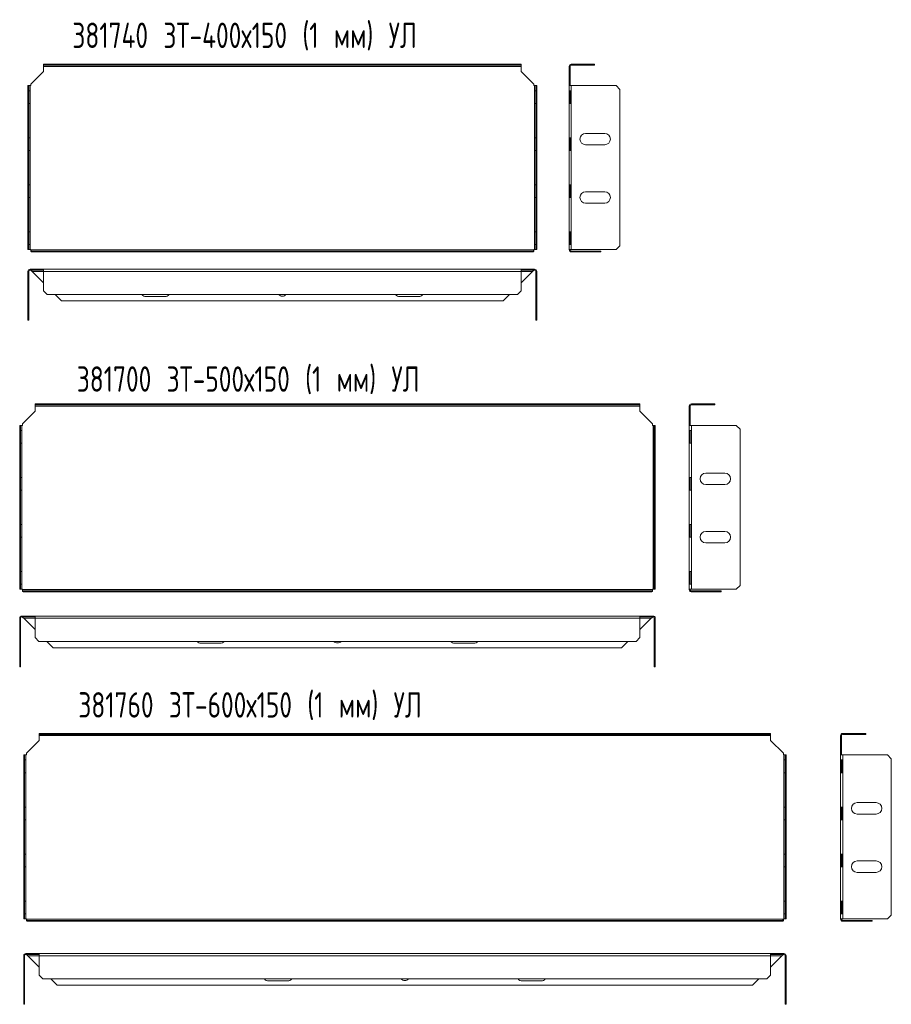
# Model space of a CAD drawing. Header units: millimetres. Extents: x 540 to 1228, y -1310 to 249.
# Tile 1 of 2: x 540 to 1228, y -1310 to -534. Entities that reach past the tile are written whole.
import ezdxf

# ---------------------------------------------------------------- set-up
doc = ezdxf.new("R2010")
doc.units = ezdxf.units.MM
doc.styles.add('SLDTEXTSTYLE0', font='TXT', dxfattribs={"width": 0.7, "bigfont": 'bigfont'})

msp = doc.modelspace()

# ---------------------------------------------------------------- linework, layer by layer
at = {"color": 7, "linetype": 'Continuous', "lineweight": 15}
for p, q in [((559.08, -569.38), (559.08, -568.68)), ((559.08, -568.68), (562.08, -568.68)), ((562.08, -569.38), (559.08, -569.38)), ((559.08, -569.38), (559.08, -570.38)), ((559.08, -570.38), (935.99, -570.38)), ((559.08, -570.38), (559.08, -574.32)), ((562.08, -568.68), (562.08, -569.38)), ((932.99, -568.68), (562.08, -568.68)), ((932.99, -569.38), (562.08, -569.38)), ((932.99, -569.38), (932.99, -568.68)), ((932.99, -568.68), (935.99, -568.68)), ((935.99, -569.38), (932.99, -569.38)), ((935.99, -568.68), (935.99, -569.38)), ((935.99, -570.38), (935.99, -569.38)), ((935.99, -574.32), (935.99, -570.38)), ((973.73, -570.38), (974.43, -570.38)), ((973.73, -570.38), (973.73, -574.32)), ((974.43, -570.38), (974.43, -574.32)), ((975.43, -568.68), (975.43, -569.38)), ((990.73, -568.68), (975.43, -568.68)), ((990.73, -569.38), (975.43, -569.38)), ((990.73, -569.38), (990.73, -568.68)), ((990.73, -568.68), (993.73, -568.68)), ((993.73, -569.38), (990.73, -569.38)), ((993.73, -568.68), (993.73, -569.38)), ((559.08, -574.32), (549.08, -584.32)), ((945.99, -584.32), (935.99, -574.32)), ((974.43, -574.32), (973.73, -574.32)), ((973.73, -574.32), (973.73, -584.32)), ((974.43, -574.32), (974.43, -584.32)), ((546.94, -585.57), (547.64, -585.57)), ((546.94, -588.57), (546.94, -585.57)), ((547.64, -588.57), (546.94, -588.57)), ((546.94, -588.57), (546.94, -711.79)), ((547.64, -585.57), (547.64, -588.57)), ((548.64, -585.57), (547.64, -585.57)), ((547.64, -588.57), (547.64, -711.79)), ((547.64, -599.57), (547.64, -589.57)), ((547.64, -589.57), (548.59, -589.57)), ((548.56, -589.57), (548.56, -599.57)), ((548.59, -589.57), (548.59, -599.57)), ((548.64, -585.57), (548.64, -714.79)), ((549.08, -585.57), (548.64, -585.57)), ((549.08, -584.32), (549.08, -585.57)), ((945.99, -585.57), (945.99, -584.32)), ((946.43, -585.57), (945.99, -585.57)), ((946.43, -585.57), (946.43, -714.79)), ((947.43, -585.57), (946.43, -585.57)), ((946.47, -589.57), (947.42, -589.57)), ((946.47, -599.57), (946.47, -589.57)), ((946.5, -599.57), (946.5, -589.57)), ((947.42, -589.57), (947.42, -599.57)), ((947.43, -585.57), (948.13, -585.57)), ((947.43, -588.57), (947.43, -585.57)), ((948.13, -588.57), (947.43, -588.57)), ((947.43, -711.79), (947.43, -588.57)), ((948.13, -585.57), (948.13, -588.57)), ((948.13, -711.79), (948.13, -588.57)), ((974.43, -584.32), (973.73, -584.32)), ((973.73, -584.32), (973.73, -585.57)), ((973.73, -585.57), (973.73, -714.79)), ((973.73, -585.57), (975.43, -585.57)), ((973.73, -589.57), (973.73, -599.57)), ((975.36, -589.57), (973.73, -589.57)), ((974.43, -584.32), (974.43, -585.57)), ((974.43, -589.57), (974.43, -599.57)), ((975.36, -599.57), (975.36, -589.57)), ((975.43, -585.57), (975.43, -714.79)), ((975.43, -585.57), (1010.73, -585.57)), ((1013.73, -588.57), (1010.73, -585.57)), ((1013.73, -588.57), (1013.73, -711.79)), ((548.59, -599.57), (547.64, -599.57)), ((947.42, -599.57), (946.47, -599.57)), ((973.73, -599.57), (975.36, -599.57)), ((547.64, -636.64), (547.64, -626.64)), ((547.64, -626.64), (548.59, -626.64)), ((548.56, -626.64), (548.56, -636.64)), ((548.59, -626.64), (548.59, -636.64)), ((946.47, -626.64), (947.42, -626.64)), ((946.47, -636.64), (946.47, -626.64)), ((946.5, -636.64), (946.5, -626.64)), ((947.42, -626.64), (947.42, -636.64)), ((973.73, -626.64), (973.73, -636.64)), ((975.36, -626.64), (973.73, -626.64)), ((974.43, -626.64), (974.43, -636.64)), ((975.36, -636.64), (975.36, -626.64)), ((986.73, -623.18), (1001.73, -623.18)), ((1001.73, -632.18), (986.73, -632.18)), ((548.59, -636.64), (547.64, -636.64)), ((947.42, -636.64), (946.47, -636.64)), ((973.73, -636.64), (975.36, -636.64)), ((547.64, -663.71), (548.59, -663.71)), ((547.64, -673.71), (547.64, -663.71)), ((548.56, -663.71), (548.56, -673.71)), ((548.59, -663.71), (548.59, -673.71)), ((946.47, -663.71), (947.42, -663.71)), ((946.47, -673.71), (946.47, -663.71)), ((946.5, -673.71), (946.5, -663.71)), ((947.42, -663.71), (947.42, -673.71)), ((975.36, -663.71), (973.73, -663.71)), ((973.73, -663.71), (973.73, -673.71)), ((974.43, -663.71), (974.43, -673.71)), ((975.36, -673.71), (975.36, -663.71)), ((548.59, -673.71), (547.64, -673.71)), ((947.42, -673.71), (946.47, -673.71)), ((973.73, -673.71), (975.36, -673.71)), ((986.73, -669.18), (1001.73, -669.18)), ((1001.73, -678.18), (986.73, -678.18)), ((547.64, -700.79), (548.59, -700.79)), ((547.64, -710.79), (547.64, -700.79)), ((548.56, -700.79), (548.56, -710.79)), ((548.59, -700.79), (548.59, -710.79)), ((946.47, -700.79), (947.42, -700.79)), ((946.47, -710.79), (946.47, -700.79)), ((946.5, -710.79), (946.5, -700.79)), ((947.42, -700.79), (947.42, -710.79)), ((975.36, -700.79), (973.73, -700.79)), ((973.73, -700.79), (973.73, -710.79)), ((974.43, -700.79), (974.43, -710.79)), ((975.36, -710.79), (975.36, -700.79)), ((546.94, -714.79), (546.94, -711.79)), ((546.94, -711.79), (547.64, -711.79)), ((548.59, -710.79), (547.64, -710.79)), ((547.64, -711.79), (547.64, -714.79)), ((947.42, -710.79), (946.47, -710.79)), ((947.43, -711.79), (948.13, -711.79)), ((947.43, -714.79), (947.43, -711.79)), ((948.13, -711.79), (948.13, -714.79)), ((973.73, -710.79), (975.36, -710.79)), ((1010.73, -714.79), (1013.73, -711.79)), ((547.64, -714.79), (546.94, -714.79)), ((547.64, -714.79), (548.64, -714.79)), ((548.64, -714.79), (549.08, -714.79)), ((549.08, -714.79), (549.08, -714.97)), ((549.08, -714.97), (549.08, -715.68)), ((549.08, -714.97), (945.99, -714.97)), ((549.08, -716.18), (549.08, -715.68)), ((550.14, -715.97), (573.44, -715.97)), ((550.14, -716.67), (550.14, -715.97)), ((550.14, -716.67), (573.44, -716.67)), ((573.44, -715.97), (573.44, -716.67)), ((573.44, -715.97), (921.63, -715.97)), ((573.44, -716.67), (921.63, -716.67)), ((921.63, -715.97), (921.63, -716.67)), ((921.63, -715.97), (944.93, -715.97)), ((921.63, -716.67), (944.93, -716.67)), ((944.93, -715.97), (944.93, -716.67)), ((945.99, -714.79), (946.43, -714.79)), ((945.99, -714.97), (945.99, -714.79)), ((945.99, -715.68), (945.99, -714.97)), ((945.99, -716.18), (945.99, -715.68)), ((946.43, -714.79), (947.43, -714.79)), ((948.13, -714.79), (947.43, -714.79)), ((975.43, -714.79), (973.73, -714.79)), ((973.73, -714.79), (973.73, -714.97)), ((973.73, -714.97), (974.43, -714.97)), ((974.23, -716.18), (974.72, -715.68)), ((974.43, -714.79), (974.43, -714.97)), ((1010.73, -714.79), (975.43, -714.79)), ((975.43, -716.67), (975.43, -715.97)), ((975.43, -715.97), (998.73, -715.97)), ((975.43, -716.67), (998.73, -716.67)), ((998.73, -715.97), (998.73, -716.67)), ((546.94, -732.01), (547.64, -732.01)), ((546.94, -732.01), (546.94, -767.31)), ((547.64, -732.01), (547.64, -767.31)), ((548.64, -730.31), (548.64, -731.01)), ((549.08, -730.31), (548.64, -730.31)), ((549.08, -731.01), (548.64, -731.01)), ((549.08, -731.01), (549.08, -730.31)), ((559.08, -730.31), (549.08, -730.31)), ((559.08, -731.01), (549.08, -731.01)), ((549.08, -731.01), (549.08, -731.3)), ((550.14, -732.01), (559.08, -732.01)), ((550.14, -732.01), (559.08, -740.95)), ((559.08, -730.31), (935.99, -730.31)), ((559.08, -732.01), (559.08, -730.31)), ((559.08, -732.01), (935.99, -732.01)), ((559.08, -747.31), (559.08, -732.01)), ((935.99, -730.31), (935.99, -732.01)), ((945.99, -730.31), (935.99, -730.31)), ((945.99, -731.01), (935.99, -731.01)), ((935.99, -732.01), (935.99, -747.31)), ((935.99, -732.01), (944.93, -732.01)), ((935.99, -740.95), (944.93, -732.01)), ((945.99, -731.01), (945.99, -730.31)), ((946.43, -730.31), (945.99, -730.31)), ((946.43, -731.01), (945.99, -731.01)), ((945.99, -731.3), (945.99, -731.01)), ((946.43, -730.31), (946.43, -731.01)), ((948.13, -732.01), (947.43, -732.01)), ((947.43, -767.31), (947.43, -732.01)), ((948.13, -767.31), (948.13, -732.01)), ((559.08, -747.31), (562.08, -750.31)), ((932.99, -750.31), (562.08, -750.31)), ((568.44, -750.31), (573.44, -755.31)), ((640.03, -751.81), (655.03, -751.81)), ((840.03, -751.81), (855.03, -751.81)), ((921.63, -755.31), (926.63, -750.31)), ((932.99, -750.31), (935.99, -747.31)), ((573.44, -755.31), (921.63, -755.31)), ((546.94, -767.31), (547.64, -767.31)), ((546.94, -770.31), (546.94, -767.31)), ((547.64, -767.31), (547.64, -770.31)), ((947.43, -767.31), (948.13, -767.31)), ((947.43, -770.31), (947.43, -767.31)), ((948.13, -767.31), (948.13, -770.31)), ((547.64, -770.31), (546.94, -770.31)), ((948.13, -770.31), (947.43, -770.31)), ((552.53, -837.16), (552.53, -836.46)), ((552.53, -836.46), (555.53, -836.46)), ((555.53, -837.16), (552.53, -837.16)), ((552.53, -837.16), (552.53, -838.16)), ((555.53, -836.46), (555.53, -837.16)), ((1026.44, -836.46), (555.53, -836.46)), ((1026.44, -837.16), (555.53, -837.16)), ((1026.44, -837.16), (1026.44, -836.46)), ((1026.44, -836.46), (1029.44, -836.46)), ((1029.44, -837.16), (1026.44, -837.16)), ((1029.44, -836.46), (1029.44, -837.16)), ((1029.44, -838.16), (1029.44, -837.16)), ((1070.17, -836.46), (1070.17, -837.16)), ((1085.47, -836.46), (1070.17, -836.46)), ((1085.47, -837.16), (1070.17, -837.16)), ((1085.47, -837.16), (1085.47, -836.46)), ((1085.47, -836.46), (1088.47, -836.46)), ((1088.47, -837.16), (1085.47, -837.16)), ((1088.47, -836.46), (1088.47, -837.16)), ((552.53, -842.1), (542.53, -852.1)), ((1029.44, -838.16), (552.53, -838.16)), ((552.53, -838.16), (552.53, -842.1)), ((1029.44, -842.1), (1029.44, -838.16)), ((1039.44, -852.1), (1029.44, -842.1)), ((1068.47, -838.16), (1069.17, -838.16)), ((1068.47, -838.16), (1068.47, -842.1)), ((1069.17, -842.1), (1068.47, -842.1)), ((1068.47, -842.1), (1068.47, -852.1)), ((1069.17, -838.16), (1069.17, -842.1)), ((1069.17, -842.1), (1069.17, -852.1)), ((540.39, -853.35), (541.09, -853.35)), ((540.39, -856.35), (540.39, -853.35)), ((541.09, -853.35), (541.09, -856.35)), ((542.09, -853.35), (541.09, -853.35)), ((542.09, -982.57), (542.09, -853.35)), ((542.53, -853.35), (542.09, -853.35)), ((542.53, -852.1), (542.53, -853.35)), ((1039.44, -853.35), (1039.44, -852.1)), ((1039.88, -853.35), (1039.44, -853.35)), ((1039.88, -982.57), (1039.88, -853.35)), ((1040.88, -853.35), (1039.88, -853.35)), ((1040.88, -853.35), (1041.58, -853.35)), ((1040.88, -856.35), (1040.88, -853.35)), ((1041.58, -853.35), (1041.58, -856.35)), ((1069.17, -852.1), (1068.47, -852.1)), ((1068.47, -852.1), (1068.47, -853.35)), ((1068.47, -853.35), (1070.17, -853.35)), ((1068.47, -982.57), (1068.47, -853.35)), ((1069.17, -852.1), (1069.17, -853.35)), ((1070.17, -982.57), (1070.17, -853.35)), ((1070.17, -853.35), (1105.47, -853.35)), ((1108.47, -856.35), (1105.47, -853.35)), ((541.09, -856.35), (540.39, -856.35)), ((540.39, -856.35), (540.39, -979.57)), ((541.09, -856.35), (541.09, -979.57)), ((541.09, -857.35), (542.05, -857.35)), ((541.09, -867.35), (541.09, -857.35)), ((542.02, -857.35), (542.02, -867.35)), ((542.05, -857.35), (542.05, -867.35)), ((1039.92, -857.35), (1040.88, -857.35)), ((1039.92, -867.35), (1039.92, -857.35)), ((1039.96, -867.35), (1039.96, -857.35)), ((1041.58, -856.35), (1040.88, -856.35)), ((1040.88, -979.57), (1040.88, -856.35)), ((1040.88, -857.35), (1040.88, -867.35)), ((1041.58, -979.57), (1041.58, -856.35)), ((1070.09, -857.35), (1068.47, -857.35)), ((1068.47, -857.35), (1068.47, -867.35)), ((1069.17, -857.35), (1069.17, -867.35)), ((1070.09, -867.35), (1070.09, -857.35)), ((1108.47, -856.35), (1108.47, -979.57)), ((542.05, -867.35), (541.09, -867.35)), ((1040.88, -867.35), (1039.92, -867.35)), ((1068.47, -867.35), (1070.09, -867.35)), ((1081.47, -890.96), (1096.47, -890.96)), ((541.09, -894.43), (542.05, -894.43)), ((541.09, -904.43), (541.09, -894.43)), ((542.02, -894.43), (542.02, -904.43)), ((542.05, -894.43), (542.05, -904.43)), ((1039.92, -894.43), (1040.88, -894.43)), ((1039.92, -904.43), (1039.92, -894.43)), ((1039.96, -904.43), (1039.96, -894.43)), ((1040.88, -894.43), (1040.88, -904.43)), ((1070.09, -894.43), (1068.47, -894.43)), ((1068.47, -894.43), (1068.47, -904.43)), ((1069.17, -894.43), (1069.17, -904.43)), ((1070.09, -904.43), (1070.09, -894.43)), ((1096.47, -899.96), (1081.47, -899.96)), ((542.05, -904.43), (541.09, -904.43)), ((1040.88, -904.43), (1039.92, -904.43)), ((1068.47, -904.43), (1070.09, -904.43)), ((541.09, -931.5), (542.05, -931.5)), ((541.09, -941.5), (541.09, -931.5)), ((542.02, -931.5), (542.02, -941.5)), ((542.05, -931.5), (542.05, -941.5)), ((1039.92, -941.5), (1039.92, -931.5)), ((1039.92, -931.5), (1040.88, -931.5)), ((1039.96, -941.5), (1039.96, -931.5)), ((1040.88, -931.5), (1040.88, -941.5)), ((1070.09, -931.5), (1068.47, -931.5)), ((1068.47, -931.5), (1068.47, -941.5)), ((1069.17, -931.5), (1069.17, -941.5)), ((1070.09, -941.5), (1070.09, -931.5)), ((1081.47, -936.96), (1096.47, -936.96)), ((542.05, -941.5), (541.09, -941.5)), ((1040.88, -941.5), (1039.92, -941.5)), ((1068.47, -941.5), (1070.09, -941.5)), ((1096.47, -945.96), (1081.47, -945.96)), ((541.09, -968.57), (542.05, -968.57)), ((541.09, -978.57), (541.09, -968.57)), ((542.02, -968.57), (542.02, -978.57)), ((542.05, -968.57), (542.05, -978.57)), ((1039.92, -978.57), (1039.92, -968.57)), ((1039.92, -968.57), (1040.88, -968.57)), ((1039.96, -978.57), (1039.96, -968.57)), ((1040.88, -968.57), (1040.88, -978.57)), ((1070.09, -968.57), (1068.47, -968.57)), ((1068.47, -968.57), (1068.47, -978.57)), ((1069.17, -968.57), (1069.17, -978.57)), ((1070.09, -978.57), (1070.09, -968.57)), ((540.39, -982.57), (540.39, -979.57)), ((540.39, -979.57), (541.09, -979.57)), ((541.09, -982.57), (540.39, -982.57)), ((542.05, -978.57), (541.09, -978.57)), ((541.09, -979.57), (541.09, -982.57)), ((541.09, -982.57), (542.09, -982.57)), ((542.09, -982.57), (542.53, -982.57)), ((542.53, -982.57), (542.53, -982.76)), ((1039.44, -982.76), (542.53, -982.76)), ((542.53, -982.76), (542.53, -983.47)), ((542.53, -983.96), (542.53, -983.47)), ((543.59, -983.76), (566.89, -983.76)), ((543.59, -984.46), (543.59, -983.76)), ((543.59, -984.46), (566.89, -984.46)), ((566.89, -983.76), (566.89, -984.46)), ((566.89, -983.76), (1015.08, -983.76)), ((566.89, -984.46), (1015.08, -984.46)), ((1015.08, -983.76), (1015.08, -984.46)), ((1015.08, -983.76), (1038.38, -983.76)), ((1015.08, -984.46), (1038.38, -984.46)), ((1038.38, -983.76), (1038.38, -984.46)), ((1039.44, -982.57), (1039.88, -982.57)), ((1039.44, -982.76), (1039.44, -982.57)), ((1039.44, -983.47), (1039.44, -982.76)), ((1039.44, -983.96), (1039.44, -983.47)), ((1039.88, -982.57), (1040.88, -982.57)), ((1040.88, -978.57), (1039.92, -978.57)), ((1040.88, -979.57), (1041.58, -979.57)), ((1040.88, -982.57), (1040.88, -979.57)), ((1041.58, -982.57), (1040.88, -982.57)), ((1041.58, -979.57), (1041.58, -982.57)), ((1068.47, -978.57), (1070.09, -978.57)), ((1070.17, -982.57), (1068.47, -982.57)), ((1068.47, -982.57), (1068.47, -982.76)), ((1068.47, -982.76), (1069.17, -982.76)), ((1068.97, -983.96), (1069.46, -983.47)), ((1069.17, -982.57), (1069.17, -982.76)), ((1105.47, -982.57), (1070.17, -982.57)), ((1070.17, -984.46), (1070.17, -983.76)), ((1070.17, -983.76), (1093.47, -983.76)), ((1070.17, -984.46), (1093.47, -984.46)), ((1093.47, -983.76), (1093.47, -984.46)), ((1105.47, -982.57), (1108.47, -979.57)), ((540.39, -1005.3), (541.09, -1005.3)), ((540.39, -1005.3), (540.39, -1040.6)), ((541.09, -1005.3), (541.09, -1040.6)), ((542.09, -1003.6), (542.09, -1004.3)), ((542.53, -1003.6), (542.09, -1003.6)), ((542.53, -1004.3), (542.09, -1004.3)), ((542.53, -1004.3), (542.53, -1003.6)), ((552.53, -1003.6), (542.53, -1003.6)), ((552.53, -1004.3), (542.53, -1004.3)), ((542.53, -1004.3), (542.53, -1004.59)), ((552.53, -1005.3), (543.59, -1005.3)), ((543.59, -1005.3), (552.53, -1014.24)), ((1029.44, -1003.6), (552.53, -1003.6)), ((552.53, -1005.3), (552.53, -1003.6)), ((1029.44, -1005.3), (552.53, -1005.3)), ((552.53, -1020.6), (552.53, -1005.3)), ((1029.44, -1003.6), (1029.44, -1005.3)), ((1039.44, -1003.6), (1029.44, -1003.6)), ((1039.44, -1004.3), (1029.44, -1004.3)), ((1029.44, -1005.3), (1029.44, -1020.6)), ((1038.38, -1005.3), (1029.44, -1005.3)), ((1029.44, -1014.24), (1038.38, -1005.3)), ((1039.44, -1004.3), (1039.44, -1003.6)), ((1039.88, -1003.6), (1039.44, -1003.6)), ((1039.88, -1004.3), (1039.44, -1004.3)), ((1039.44, -1004.59), (1039.44, -1004.3)), ((1039.88, -1003.6), (1039.88, -1004.3)), ((1041.58, -1005.3), (1040.88, -1005.3)), ((1040.88, -1040.6), (1040.88, -1005.3)), ((1041.58, -1040.6), (1041.58, -1005.3)), ((552.53, -1020.6), (555.53, -1023.6)), ((1026.44, -1023.6), (555.53, -1023.6)), ((561.89, -1023.6), (566.89, -1028.6)), ((1015.08, -1028.6), (1020.08, -1023.6)), ((1026.44, -1023.6), (1029.44, -1020.6)), ((566.89, -1028.6), (1015.08, -1028.6)), ((683.49, -1025.1), (698.49, -1025.1)), ((883.49, -1025.1), (898.49, -1025.1)), ((540.39, -1040.6), (541.09, -1040.6)), ((540.39, -1043.6), (540.39, -1040.6)), ((541.09, -1043.6), (540.39, -1043.6)), ((541.09, -1040.6), (541.09, -1043.6)), ((1040.88, -1040.6), (1041.58, -1040.6)), ((1040.88, -1043.6), (1040.88, -1040.6)), ((1041.58, -1043.6), (1040.88, -1043.6)), ((1041.58, -1040.6), (1041.58, -1043.6)), ((555.71, -1101.83), (545.71, -1111.83)), ((555.71, -1096.89), (555.71, -1096.19)), ((555.71, -1096.19), (558.71, -1096.19)), ((558.71, -1096.89), (555.71, -1096.89)), ((555.71, -1096.89), (555.71, -1097.89)), ((555.71, -1097.89), (1132.62, -1097.89)), ((555.71, -1097.89), (555.71, -1101.83)), ((558.71, -1096.19), (558.71, -1096.89)), ((1129.62, -1096.19), (558.71, -1096.19)), ((1129.62, -1096.89), (558.71, -1096.89)), ((1129.62, -1096.89), (1129.62, -1096.19)), ((1129.62, -1096.19), (1132.62, -1096.19)), ((1132.62, -1096.89), (1129.62, -1096.89)), ((1132.62, -1096.19), (1132.62, -1096.89)), ((1132.62, -1097.89), (1132.62, -1096.89)), ((1132.62, -1101.83), (1132.62, -1097.89)), ((1142.62, -1111.83), (1132.62, -1101.83)), ((1187.78, -1097.89), (1188.48, -1097.89)), ((1187.78, -1097.89), (1187.78, -1101.83)), ((1188.48, -1101.83), (1187.78, -1101.83)), ((1187.78, -1101.83), (1187.78, -1111.83)), ((1188.48, -1097.89), (1188.48, -1101.83)), ((1188.48, -1101.83), (1188.48, -1111.83)), ((1189.48, -1096.19), (1189.48, -1096.89)), ((1204.78, -1096.19), (1189.48, -1096.19)), ((1204.78, -1096.89), (1189.48, -1096.89)), ((1204.78, -1096.89), (1204.78, -1096.19)), ((1204.78, -1096.19), (1207.78, -1096.19)), ((1207.78, -1096.89), (1204.78, -1096.89)), ((1207.78, -1096.19), (1207.78, -1096.89)), ((543.57, -1113.08), (544.27, -1113.08)), ((543.57, -1116.08), (543.57, -1113.08)), ((544.27, -1116.08), (543.57, -1116.08)), ((543.57, -1116.08), (543.57, -1239.3)), ((544.27, -1113.08), (544.27, -1116.08)), ((545.27, -1113.08), (544.27, -1113.08)), ((544.27, -1116.08), (544.27, -1239.3)), ((544.27, -1127.08), (544.27, -1117.08)), ((544.27, -1117.08), (545.23, -1117.08)), ((545.2, -1117.08), (545.2, -1127.08)), ((545.23, -1117.08), (545.23, -1127.08)), ((545.27, -1113.08), (545.27, -1242.3)), ((545.71, -1113.08), (545.27, -1113.08)), ((545.71, -1111.83), (545.71, -1113.08)), ((1142.62, -1113.08), (1142.62, -1111.83)), ((1143.06, -1113.08), (1142.62, -1113.08)), ((1143.06, -1113.08), (1143.06, -1242.3)), ((1144.06, -1113.08), (1143.06, -1113.08)), ((1143.11, -1117.08), (1144.06, -1117.08)), ((1143.11, -1127.08), (1143.11, -1117.08)), ((1143.14, -1127.08), (1143.14, -1117.08)), ((1144.06, -1113.08), (1144.76, -1113.08)), ((1144.06, -1116.08), (1144.06, -1113.08)), ((1144.76, -1116.08), (1144.06, -1116.08)), ((1144.06, -1239.3), (1144.06, -1116.08)), ((1144.06, -1117.08), (1144.06, -1127.08)), ((1144.76, -1113.08), (1144.76, -1116.08)), ((1144.76, -1239.3), (1144.76, -1116.08)), ((1188.48, -1111.83), (1187.78, -1111.83)), ((1187.78, -1111.83), (1187.78, -1113.08)), ((1187.78, -1113.08), (1187.78, -1242.3)), ((1187.78, -1113.08), (1189.48, -1113.08)), ((1187.78, -1117.08), (1187.78, -1127.08)), ((1189.4, -1117.08), (1187.78, -1117.08)), ((1188.48, -1111.83), (1188.48, -1113.08)), ((1188.48, -1117.08), (1188.48, -1127.08)), ((1189.4, -1127.08), (1189.4, -1117.08)), ((1189.48, -1113.08), (1189.48, -1242.3)), ((1189.48, -1113.08), (1224.78, -1113.08)), ((1227.78, -1116.08), (1224.78, -1113.08)), ((1227.78, -1116.08), (1227.78, -1239.3)), ((545.23, -1127.08), (544.27, -1127.08)), ((1144.06, -1127.08), (1143.11, -1127.08)), ((1187.78, -1127.08), (1189.4, -1127.08)), ((544.27, -1164.15), (544.27, -1154.15)), ((544.27, -1154.15), (545.23, -1154.15)), ((545.2, -1154.15), (545.2, -1164.15)), ((545.23, -1154.15), (545.23, -1164.15)), ((1143.11, -1154.15), (1144.06, -1154.15)), ((1143.11, -1164.15), (1143.11, -1154.15)), ((1143.14, -1164.15), (1143.14, -1154.15)), ((1144.06, -1154.15), (1144.06, -1164.15)), ((1187.78, -1154.15), (1187.78, -1164.15)), ((1189.4, -1154.15), (1187.78, -1154.15)), ((1188.48, -1154.15), (1188.48, -1164.15)), ((1189.4, -1164.15), (1189.4, -1154.15)), ((1200.78, -1150.69), (1215.78, -1150.69)), ((1215.78, -1159.69), (1200.78, -1159.69)), ((545.23, -1164.15), (544.27, -1164.15)), ((1144.06, -1164.15), (1143.11, -1164.15)), ((1187.78, -1164.15), (1189.4, -1164.15)), ((544.27, -1191.23), (545.23, -1191.23)), ((544.27, -1201.23), (544.27, -1191.23)), ((545.2, -1191.23), (545.2, -1201.23)), ((545.23, -1191.23), (545.23, -1201.23)), ((1143.11, -1191.23), (1144.06, -1191.23)), ((1143.11, -1201.23), (1143.11, -1191.23)), ((1143.14, -1201.23), (1143.14, -1191.23)), ((1144.06, -1191.23), (1144.06, -1201.23)), ((1189.4, -1191.23), (1187.78, -1191.23)), ((1187.78, -1191.23), (1187.78, -1201.23)), ((1188.48, -1191.23), (1188.48, -1201.23)), ((1189.4, -1201.23), (1189.4, -1191.23)), ((545.23, -1201.23), (544.27, -1201.23)), ((1144.06, -1201.23), (1143.11, -1201.23)), ((1187.78, -1201.23), (1189.4, -1201.23)), ((1200.78, -1196.69), (1215.78, -1196.69)), ((1215.78, -1205.69), (1200.78, -1205.69)), ((544.27, -1228.3), (545.23, -1228.3)), ((544.27, -1238.3), (544.27, -1228.3)), ((545.2, -1228.3), (545.2, -1238.3)), ((545.23, -1228.3), (545.23, -1238.3)), ((1143.11, -1228.3), (1144.06, -1228.3)), ((1143.11, -1238.3), (1143.11, -1228.3)), ((1143.14, -1238.3), (1143.14, -1228.3)), ((1144.06, -1228.3), (1144.06, -1238.3)), ((1189.4, -1228.3), (1187.78, -1228.3)), ((1187.78, -1228.3), (1187.78, -1238.3)), ((1188.48, -1228.3), (1188.48, -1238.3)), ((1189.4, -1238.3), (1189.4, -1228.3)), ((543.57, -1242.3), (543.57, -1239.3)), ((543.57, -1239.3), (544.27, -1239.3)), ((545.23, -1238.3), (544.27, -1238.3)), ((544.27, -1239.3), (544.27, -1242.3)), ((1144.06, -1238.3), (1143.11, -1238.3)), ((1144.06, -1239.3), (1144.76, -1239.3)), ((1144.06, -1242.3), (1144.06, -1239.3)), ((1144.76, -1239.3), (1144.76, -1242.3)), ((1187.78, -1238.3), (1189.4, -1238.3)), ((1224.78, -1242.3), (1227.78, -1239.3)), ((544.27, -1242.3), (543.57, -1242.3)), ((544.27, -1242.3), (545.27, -1242.3)), ((545.27, -1242.3), (545.71, -1242.3)), ((545.71, -1242.3), (545.71, -1242.49)), ((545.71, -1242.49), (545.71, -1243.2)), ((545.71, -1242.49), (1142.62, -1242.49)), ((545.71, -1243.69), (545.71, -1243.2)), ((546.77, -1243.49), (570.07, -1243.49)), ((546.77, -1244.19), (546.77, -1243.49)), ((546.77, -1244.19), (570.07, -1244.19)), ((570.07, -1243.49), (570.07, -1244.19)), ((570.07, -1243.49), (1118.26, -1243.49)), ((570.07, -1244.19), (1118.26, -1244.19)), ((1118.26, -1243.49), (1118.26, -1244.19)), ((1118.26, -1243.49), (1141.56, -1243.49)), ((1118.26, -1244.19), (1141.56, -1244.19)), ((1141.56, -1243.49), (1141.56, -1244.19)), ((1142.62, -1242.3), (1143.06, -1242.3)), ((1142.62, -1242.49), (1142.62, -1242.3)), ((1142.62, -1243.2), (1142.62, -1242.49)), ((1142.62, -1243.69), (1142.62, -1243.2)), ((1143.06, -1242.3), (1144.06, -1242.3)), ((1144.76, -1242.3), (1144.06, -1242.3)), ((1189.48, -1242.3), (1187.78, -1242.3)), ((1187.78, -1242.3), (1187.78, -1242.49)), ((1187.78, -1242.49), (1188.48, -1242.49)), ((1188.28, -1243.69), (1188.77, -1243.2)), ((1188.48, -1242.3), (1188.48, -1242.49)), ((1224.78, -1242.3), (1189.48, -1242.3)), ((1189.48, -1244.19), (1189.48, -1243.49)), ((1189.48, -1243.49), (1212.78, -1243.49)), ((1189.48, -1244.19), (1212.78, -1244.19)), ((1212.78, -1243.49), (1212.78, -1244.19)), ((543.57, -1271.35), (544.27, -1271.35)), ((543.57, -1271.35), (543.57, -1306.65)), ((544.27, -1271.35), (544.27, -1306.65)), ((545.27, -1269.65), (545.27, -1270.35)), ((545.71, -1269.65), (545.27, -1269.65)), ((545.71, -1270.35), (545.27, -1270.35)), ((545.71, -1270.35), (545.71, -1269.65)), ((555.71, -1269.65), (545.71, -1269.65)), ((555.71, -1270.35), (545.71, -1270.35)), ((545.71, -1270.35), (545.71, -1270.64)), ((546.77, -1271.35), (555.71, -1271.35)), ((546.77, -1271.35), (555.71, -1280.29)), ((555.71, -1269.65), (1132.62, -1269.65)), ((555.71, -1271.35), (555.71, -1269.65)), ((555.71, -1271.35), (1132.62, -1271.35)), ((555.71, -1286.65), (555.71, -1271.35)), ((1132.62, -1269.65), (1132.62, -1271.35)), ((1142.62, -1269.65), (1132.62, -1269.65)), ((1142.62, -1270.35), (1132.62, -1270.35)), ((1132.62, -1271.35), (1132.62, -1286.65)), ((1132.62, -1271.35), (1141.56, -1271.35)), ((1132.62, -1280.29), (1141.56, -1271.35)), ((1142.62, -1270.35), (1142.62, -1269.65)), ((1143.06, -1269.65), (1142.62, -1269.65)), ((1143.06, -1270.35), (1142.62, -1270.35)), ((1142.62, -1270.64), (1142.62, -1270.35)), ((1143.06, -1269.65), (1143.06, -1270.35)), ((1144.76, -1271.35), (1144.06, -1271.35)), ((1144.06, -1306.65), (1144.06, -1271.35)), ((1144.76, -1306.65), (1144.76, -1271.35)), ((555.71, -1286.65), (558.71, -1289.65)), ((1129.62, -1289.65), (1132.62, -1286.65)), ((1129.62, -1289.65), (558.71, -1289.65)), ((565.07, -1289.65), (570.07, -1294.65)), ((570.07, -1294.65), (1118.26, -1294.65)), ((736.67, -1291.15), (751.67, -1291.15)), ((936.67, -1291.15), (951.67, -1291.15)), ((1118.26, -1294.65), (1123.26, -1289.65)), ((543.57, -1306.65), (544.27, -1306.65)), ((543.57, -1309.65), (543.57, -1306.65)), ((544.27, -1309.65), (543.57, -1309.65)), ((544.27, -1306.65), (544.27, -1309.65)), ((1144.06, -1306.65), (1144.76, -1306.65)), ((1144.06, -1309.65), (1144.06, -1306.65)), ((1144.76, -1309.65), (1144.06, -1309.65)), ((1144.76, -1306.65), (1144.76, -1309.65))]:
    msp.add_line(p, q, dxfattribs=at)
for centre, radius, start, end in [((975.43, -570.38), 1.7, 90, 180), ((975.43, -570.38), 1, 90, 180), ((986.73, -627.68), 4.5, 90, 270), ((1001.73, -627.68), 4.5, 270, 90), ((986.73, -673.68), 4.5, 90, 270), ((1001.73, -673.68), 4.5, 270, 90), ((975.43, -714.97), 1.7, 180, 225), ((975.43, -714.97), 1, 180, 225), ((548.64, -732.01), 1.7, 90, 180), ((548.64, -732.01), 1, 90, 180), ((946.43, -732.01), 1.7, 0, 90), ((946.43, -732.01), 1, 0, 90), ((640.03, -747.56), 4.25, 220.32022, 270), ((655.03, -747.56), 4.25, 270, 319.67978), ((747.53, -747.56), 4, 223.43254, 316.56746), ((840.03, -747.56), 4.25, 220.32022, 270), ((855.03, -747.56), 4.25, 270, 319.67978), ((1070.17, -838.16), 1.7, 90, 180), ((1070.17, -838.16), 1, 90, 180), ((1081.47, -895.46), 4.5, 90, 270), ((1096.47, -895.46), 4.5, 270, 90), ((1081.47, -941.46), 4.5, 90, 270), ((1096.47, -941.46), 4.5, 270, 90), ((1070.17, -982.76), 1.7, 180, 225), ((1070.17, -982.76), 1, 180, 225), ((542.09, -1005.3), 1.7, 90, 180), ((542.09, -1005.3), 1, 90, 180), ((1039.88, -1005.3), 1.7, 0, 90), ((1039.88, -1005.3), 1, 0, 90), ((683.49, -1020.85), 4.25, 220.32022, 270), ((698.49, -1020.85), 4.25, 270, 319.67978), ((790.99, -1020.85), 4, 223.43254, 316.56746), ((883.49, -1020.85), 4.25, 220.32022, 270), ((898.49, -1020.85), 4.25, 270, 319.67978), ((1189.48, -1097.89), 1.7, 90, 180), ((1189.48, -1097.89), 1, 90, 180), ((1200.78, -1155.19), 4.5, 90, 270), ((1215.78, -1155.19), 4.5, 270, 90), ((1200.78, -1201.19), 4.5, 90, 270), ((1215.78, -1201.19), 4.5, 270, 90), ((1189.48, -1242.49), 1.7, 180, 225), ((1189.48, -1242.49), 1, 180, 225), ((545.27, -1271.35), 1.7, 90, 180), ((545.27, -1271.35), 1, 90, 180), ((1143.06, -1271.35), 1.7, 0, 90), ((1143.06, -1271.35), 1, 0, 90), ((736.67, -1286.9), 4.25, 220.32022, 270), ((751.67, -1286.9), 4.25, 270, 319.67978), ((844.17, -1286.9), 4, 223.43254, 316.56746), ((936.67, -1286.9), 4.25, 220.32022, 270), ((951.67, -1286.9), 4.25, 270, 319.67978)]:
    msp.add_arc(centre, radius, start, end, dxfattribs=at)
for points in [[(549.08, -715.68), (549.43, -715.87), (549.78, -715.97), (550.14, -715.97)], [(944.93, -715.97), (945.28, -715.97), (945.63, -715.87), (945.99, -715.68)], [(974.72, -715.68), (974.91, -715.87), (975.17, -715.97), (975.43, -715.97)], [(549.08, -731.3), (549.43, -731.49), (549.78, -731.75), (550.14, -732.01)], [(944.93, -732.01), (945.28, -731.75), (945.63, -731.49), (945.99, -731.3)], [(542.53, -983.47), (542.88, -983.65), (543.24, -983.76), (543.59, -983.76)], [(1038.38, -983.76), (1038.73, -983.76), (1039.09, -983.65), (1039.44, -983.47)], [(1069.46, -983.47), (1069.65, -983.65), (1069.91, -983.76), (1070.17, -983.76)], [(542.53, -1004.59), (542.88, -1004.78), (543.24, -1005.04), (543.59, -1005.3)], [(1038.38, -1005.3), (1038.73, -1005.04), (1039.09, -1004.78), (1039.44, -1004.59)], [(545.71, -1243.2), (546.07, -1243.38), (546.42, -1243.49), (546.77, -1243.49)], [(1141.56, -1243.49), (1141.92, -1243.49), (1142.27, -1243.38), (1142.62, -1243.2)], [(1188.77, -1243.2), (1188.96, -1243.38), (1189.22, -1243.49), (1189.48, -1243.49)], [(545.71, -1270.64), (546.07, -1270.83), (546.42, -1271.09), (546.77, -1271.35)], [(1141.56, -1271.35), (1141.92, -1271.09), (1142.27, -1270.83), (1142.62, -1270.64)]]:
    msp.add_open_spline(points, degree=3, dxfattribs=at)
for points in [[(549.08, -716.18), (549.25, -716.33), (549.43, -716.46), (549.78, -716.63), (549.96, -716.67), (550.14, -716.67)], [(944.93, -716.67), (945.1, -716.67), (945.28, -716.63), (945.63, -716.46), (945.81, -716.33), (945.99, -716.18)], [(974.23, -716.18), (974.39, -716.33), (974.58, -716.46), (974.99, -716.63), (975.21, -716.67), (975.43, -716.67)], [(542.53, -983.96), (542.71, -984.12), (542.88, -984.25), (543.24, -984.42), (543.41, -984.46), (543.59, -984.46)], [(1038.38, -984.46), (1038.56, -984.46), (1038.73, -984.42), (1039.09, -984.25), (1039.26, -984.12), (1039.44, -983.96)], [(1068.97, -983.96), (1069.13, -984.12), (1069.31, -984.25), (1069.73, -984.42), (1069.95, -984.46), (1070.17, -984.46)], [(545.71, -1243.69), (545.89, -1243.85), (546.07, -1243.98), (546.42, -1244.15), (546.6, -1244.19), (546.77, -1244.19)], [(1141.56, -1244.19), (1141.74, -1244.19), (1141.92, -1244.15), (1142.27, -1243.98), (1142.45, -1243.85), (1142.62, -1243.69)], [(1188.28, -1243.69), (1188.43, -1243.85), (1188.62, -1243.98), (1189.03, -1244.15), (1189.26, -1244.19), (1189.48, -1244.19)]]:
    msp.add_open_spline(points, degree=3, knots=[0, 0, 0, 0, 0.5, 0.5, 1, 1, 1, 1], dxfattribs=at)

# ---------------------------------------------------------------- texts
at = {"color": 7, "linetype": 'Continuous', "lineweight": 0, "char_height": 20, "attachment_point": 1, "style": 'SLDTEXTSTYLE0'}
for s, insert in [('381740 \\M+18448\\M+18453-400\\M+18487150 (1 \\M+1847D\\M+1847D) \\M+18454\\M+1844C', (581.93, -535.91)), ('381700 \\M+18448\\M+18453-500\\M+18487150 (1 \\M+1847D\\M+1847D) \\M+18454\\M+1844C', (585.43, -806.83)), ('381760 \\M+18448\\M+18453-600\\M+18487150 (1 \\M+1847D\\M+1847D) \\M+18454\\M+1844C', (586.62, -1063.66))]:
    msp.add_mtext(s, dxfattribs=dict(at, insert=insert))

doc.saveas('drawing.dxf')
